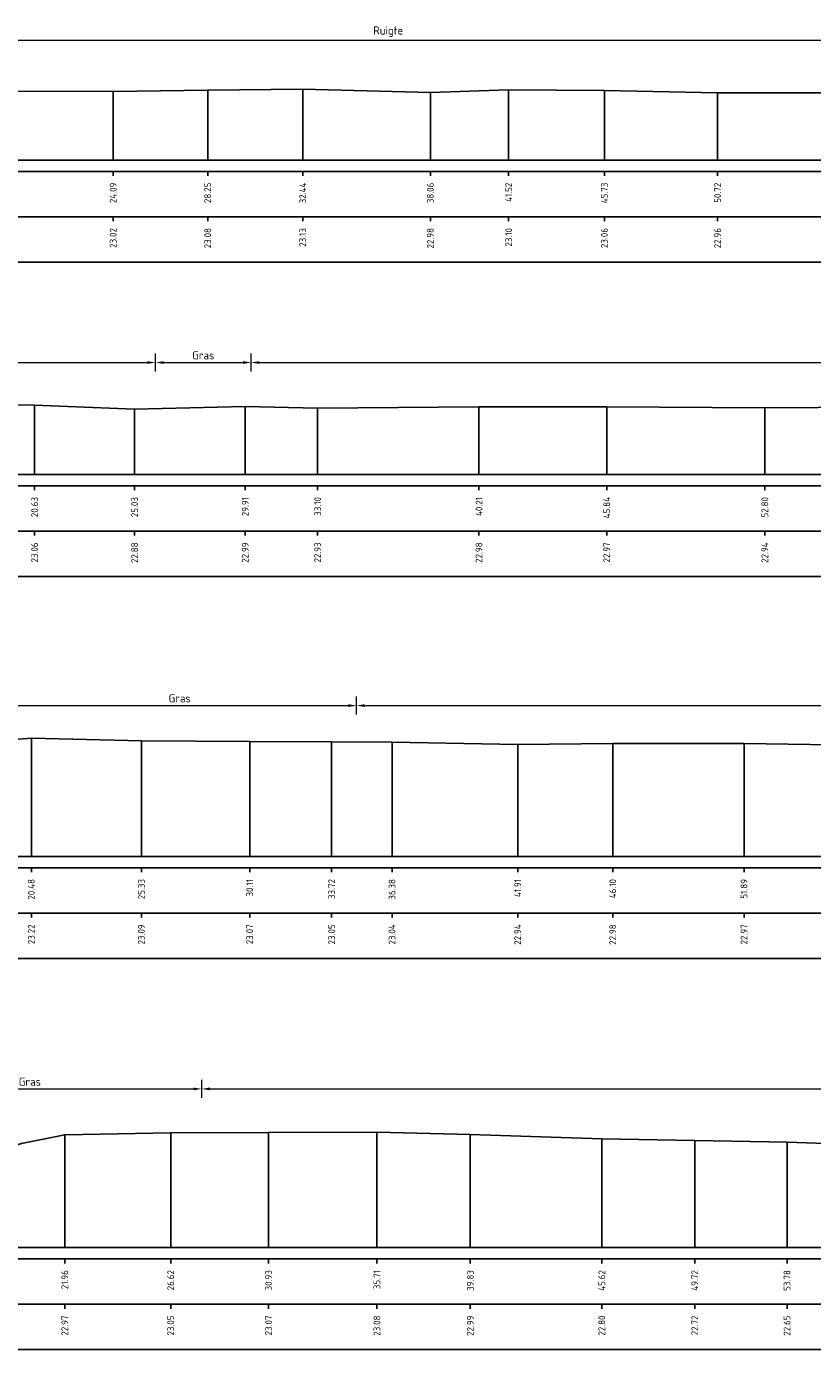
# Model space of a CAD drawing. Header units: metres. Extents: x 186876 to 190692, y 349785 to 350844.
# Tile 6 of 17: x 190448 to 190483, y 350581 to 350639. Entities that reach past the tile are written whole.
import ezdxf
from ezdxf.enums import TextEntityAlignment as Align

# ---------------------------------------------------------------- set-up
doc = ezdxf.new("R2010")
doc.units = ezdxf.units.M
doc.header["$PDMODE"] = 35
doc.header["$PDSIZE"] = 0.075
doc.layers.add('B-ME-AL-PROFIELRASTER-S', color=7, linetype='Continuous')
doc.layers.add('B-ME-GW-MAAIVELD-GD', color=252, linetype='GW-MAAIVELD', lineweight=25)
doc.layers.add('X-XX-AL-DETAIL1-M', color=7, linetype='Continuous', lineweight=18)
doc.styles.add('NLCS-ISO-ANNOTATIEF-T18', font='NLCS-ISO.ttf', dxfattribs={"height": 1.8})
doc.styles.add('NLCS-ISO-ANNOTATIVE-T18', font='NLCS-ISO.ttf', dxfattribs={"height": 1.8})
doc.linetypes.add('GW-MAAIVELD', pattern='A,12,[40,NLCS.SHX,S=1,R=0,X=0,Y=-0.5],12', length=24)
doc.dimstyles.new('NLCS-ANNOTATIEF-T18-PIJL_L2_H0', dxfattribs={"dimtxt": 2.5, "dimasz": 1.8, "dimexe": 2, "dimexo": 2, "dimgap": 0.7, "dimtad": 1, "dimzin": 0, "dimdsep": 46, "dimtxsty": 'NLCS-ISO-ANNOTATIEF-T18', "dimcen": 0, "dimdle": 2, "dimclrd": 256, "dimclre": 256, "dimclrt": 10, "dimaunit": 2, "dimadec": 0, "dimazin": 0, "dimtfac": 1, "dimtdec": 3, "dimtofl": 0, "dimtmove": 0, "dimatfit": 3, "dimfxl": 2, "dimfxlon": 1, "dimtfillclr": 256, "dimtolj": 1, "dimtzin": 0, "dimlwd": -1, "dimlwe": -1, "dimarcsym": 0})

# ---------------------------------------------------------------- blocks, each defined once
blk = doc.blocks.new('SAL-PROFIELRASTER_BALK_EIND1-SOD')
at = {"color": 0, "linetype": 'ByBlock', "lineweight": -2, "flags": 128}
for points in [[(0, 0), (1, 0)], [(0, -2.5), (1, -2.5)], [(0, -12.5), (1, -12.5)]]:
    blk.add_lwpolyline(points, dxfattribs=at)
blk = doc.blocks.new('SAL-PROFIELRASTER_BALK_EIND2-SOD')
at = {"color": 0, "linetype": 'ByBlock', "lineweight": -2}
blk.add_line((1, -12.5), (0, -12.5), dxfattribs=at)
blk = doc.blocks.new('SAL-PROFIELRASTER_BALK_DATA-SOD')
at = {"color": 0, "linetype": 'ByBlock', "lineweight": -2}
blk.add_lwpolyline([(0, -3.5), (0, -2.5)], dxfattribs=at)
at = {"color": 0, "linetype": 'ByBlock', "lineweight": -2, "style": 'NLCS-ISO-ANNOTATIVE-T18'}
blk.add_attdef('GETAL', text='', height=1.5, rotation=90, dxfattribs=at).set_placement((0.75, -5), align=Align.RIGHT)
blk = doc.blocks.new('SAL-PROFIELRASTER_AANHAAL-SOD')
at = {"color": 9, "linetype": 'ByBlock', "lineweight": -2, "flags": 128}
blk.add_lwpolyline([(0, 1), (0, 0)], dxfattribs=at)
blk = doc.blocks.new('*D69')
at = {"layer": 'Defpoints', "color": 0, "transparency": 16777216}
for p in [(190500.213, 350638.814), (190427.793, 350633.531), (190500.213, 350633.531)]:
    blk.add_point(p, dxfattribs=at)
at = {"layer": 'X-XX-AL-DETAIL1-M', "transparency": 16777216}
for p, q in [((190427.793, 350638.414), (190427.793, 350639.214)), ((190500.213, 350638.414), (190500.213, 350639.214)), ((190428.153, 350638.814), (190499.853, 350638.814))]:
    blk.add_line(p, q, dxfattribs=at)
for points in [[(190428.153, 350638.874), (190428.153, 350638.754), (190427.793, 350638.814)], [(190499.853, 350638.874), (190499.853, 350638.754), (190500.213, 350638.814)]]:
    blk.add_solid(points, dxfattribs=at)
at = {"layer": 'X-XX-AL-DETAIL1-M', "color": 10, "transparency": 16777216, "insert": (190464.003, 350639.188), "char_height": 0.36, "attachment_point": 5, "style": 'NLCS-ISO-ANNOTATIEF-T18'}
blk.add_mtext('\\A1;Ruigte', dxfattribs=at)
blk = doc.blocks.new('*D72')
at = {"layer": 'Defpoints', "color": 0, "transparency": 16777216}
for p in [(190453.743, 350624.601), (190427.793, 350619.669), (190453.743, 350619.669)]:
    blk.add_point(p, dxfattribs=at)
at = {"layer": 'X-XX-AL-DETAIL1-M', "transparency": 16777216}
for p, q in [((190427.793, 350624.201), (190427.793, 350625.001)), ((190428.153, 350624.601), (190453.383, 350624.601)), ((190453.743, 350624.201), (190453.743, 350625.001))]:
    blk.add_line(p, q, dxfattribs=at)
for points in [[(190428.153, 350624.661), (190428.153, 350624.541), (190427.793, 350624.601)], [(190453.383, 350624.661), (190453.383, 350624.541), (190453.743, 350624.601)]]:
    blk.add_solid(points, dxfattribs=at)
at = {"layer": 'X-XX-AL-DETAIL1-M', "color": 10, "transparency": 16777216, "insert": (190440.768, 350624.975), "char_height": 0.36, "attachment_point": 5, "style": 'NLCS-ISO-ANNOTATIEF-T18'}
blk.add_mtext('\\A1;Ruigte', dxfattribs=at)
blk = doc.blocks.new('*D73')
at = {"layer": 'Defpoints', "color": 0, "transparency": 16777216}
for p in [(190457.963, 350624.601), (190453.743, 350619.669), (190457.963, 350619.669)]:
    blk.add_point(p, dxfattribs=at)
at = {"layer": 'X-XX-AL-DETAIL1-M', "transparency": 16777216}
for p, q in [((190453.743, 350624.201), (190453.743, 350625.001)), ((190454.103, 350624.601), (190457.603, 350624.601)), ((190457.963, 350624.201), (190457.963, 350625.001))]:
    blk.add_line(p, q, dxfattribs=at)
for points in [[(190454.103, 350624.661), (190454.103, 350624.541), (190453.743, 350624.601)], [(190457.603, 350624.661), (190457.603, 350624.541), (190457.963, 350624.601)]]:
    blk.add_solid(points, dxfattribs=at)
at = {"layer": 'X-XX-AL-DETAIL1-M', "color": 10, "transparency": 16777216, "insert": (190455.853, 350624.921), "char_height": 0.36, "attachment_point": 5, "style": 'NLCS-ISO-ANNOTATIEF-T18'}
blk.add_mtext('\\A1;Gras', dxfattribs=at)
blk = doc.blocks.new('*D74')
at = {"layer": 'Defpoints', "color": 0, "transparency": 16777216}
for p in [(190537.272, 350624.601), (190457.963, 350619.669), (190537.272, 350619.669)]:
    blk.add_point(p, dxfattribs=at)
at = {"layer": 'X-XX-AL-DETAIL1-M', "transparency": 16777216}
for p, q in [((190457.963, 350624.201), (190457.963, 350625.001)), ((190458.323, 350624.601), (190536.912, 350624.601)), ((190537.272, 350624.201), (190537.272, 350625.001))]:
    blk.add_line(p, q, dxfattribs=at)
for points in [[(190458.323, 350624.661), (190458.323, 350624.541), (190457.963, 350624.601)], [(190536.912, 350624.661), (190536.912, 350624.541), (190537.272, 350624.601)]]:
    blk.add_solid(points, dxfattribs=at)
at = {"layer": 'X-XX-AL-DETAIL1-M', "color": 10, "transparency": 16777216, "insert": (190497.617, 350624.975), "char_height": 0.36, "attachment_point": 5, "style": 'NLCS-ISO-ANNOTATIEF-T18'}
blk.add_mtext('\\A1;Ruigte', dxfattribs=at)
blk = doc.blocks.new('*D78')
at = {"layer": 'Defpoints', "color": 0, "transparency": 16777216}
for p in [(190462.603, 350609.476), (190447.023, 350602.828), (190462.603, 350602.828)]:
    blk.add_point(p, dxfattribs=at)
at = {"layer": 'X-XX-AL-DETAIL1-M', "transparency": 16777216}
for p, q in [((190447.023, 350609.076), (190447.023, 350609.876)), ((190447.383, 350609.476), (190462.243, 350609.476)), ((190462.603, 350609.076), (190462.603, 350609.876))]:
    blk.add_line(p, q, dxfattribs=at)
for points in [[(190447.383, 350609.536), (190447.383, 350609.416), (190447.023, 350609.476)], [(190462.243, 350609.536), (190462.243, 350609.416), (190462.603, 350609.476)]]:
    blk.add_solid(points, dxfattribs=at)
at = {"layer": 'X-XX-AL-DETAIL1-M', "color": 10, "transparency": 16777216, "insert": (190454.813, 350609.796), "char_height": 0.36, "attachment_point": 5, "style": 'NLCS-ISO-ANNOTATIEF-T18'}
blk.add_mtext('\\A1;Gras', dxfattribs=at)
blk = doc.blocks.new('*D79')
at = {"layer": 'Defpoints', "color": 0, "transparency": 16777216}
for p in [(190513.913, 350609.476), (190462.603, 350602.828), (190513.913, 350602.828)]:
    blk.add_point(p, dxfattribs=at)
at = {"layer": 'X-XX-AL-DETAIL1-M', "transparency": 16777216}
for p, q in [((190462.603, 350609.076), (190462.603, 350609.876)), ((190462.963, 350609.476), (190513.553, 350609.476)), ((190513.913, 350609.076), (190513.913, 350609.876))]:
    blk.add_line(p, q, dxfattribs=at)
for points in [[(190462.963, 350609.536), (190462.963, 350609.416), (190462.603, 350609.476)], [(190513.553, 350609.536), (190513.553, 350609.416), (190513.913, 350609.476)]]:
    blk.add_solid(points, dxfattribs=at)
at = {"layer": 'X-XX-AL-DETAIL1-M', "color": 10, "transparency": 16777216, "insert": (190488.258, 350609.85), "char_height": 0.36, "attachment_point": 5, "style": 'NLCS-ISO-ANNOTATIEF-T18'}
blk.add_mtext('\\A1;Ruigte', dxfattribs=at)
blk = doc.blocks.new('*D83')
at = {"layer": 'Defpoints', "color": 0, "transparency": 16777216}
for p in [(190455.783, 350592.574), (190440.64, 350585.582), (190455.783, 350585.582)]:
    blk.add_point(p, dxfattribs=at)
at = {"layer": 'X-XX-AL-DETAIL1-M', "transparency": 16777216}
for p, q in [((190440.64, 350592.174), (190440.64, 350592.974)), ((190441, 350592.574), (190455.423, 350592.574)), ((190455.783, 350592.174), (190455.783, 350592.974))]:
    blk.add_line(p, q, dxfattribs=at)
for points in [[(190441, 350592.634), (190441, 350592.514), (190440.64, 350592.574)], [(190455.423, 350592.634), (190455.423, 350592.514), (190455.783, 350592.574)]]:
    blk.add_solid(points, dxfattribs=at)
at = {"layer": 'X-XX-AL-DETAIL1-M', "color": 10, "transparency": 16777216, "insert": (190448.211, 350592.894), "char_height": 0.36, "attachment_point": 5, "style": 'NLCS-ISO-ANNOTATIEF-T18'}
blk.add_mtext('\\A1;Gras', dxfattribs=at)
blk = doc.blocks.new('*D84')
at = {"layer": 'Defpoints', "color": 0, "transparency": 16777216}
for p in [(190532.268, 350592.574), (190455.783, 350585.582), (190532.268, 350585.582)]:
    blk.add_point(p, dxfattribs=at)
at = {"layer": 'X-XX-AL-DETAIL1-M', "transparency": 16777216}
for p, q in [((190455.783, 350592.174), (190455.783, 350592.974)), ((190456.143, 350592.574), (190531.908, 350592.574)), ((190532.268, 350592.174), (190532.268, 350592.974))]:
    blk.add_line(p, q, dxfattribs=at)
for points in [[(190456.143, 350592.634), (190456.143, 350592.514), (190455.783, 350592.574)], [(190531.908, 350592.634), (190531.908, 350592.514), (190532.268, 350592.574)]]:
    blk.add_solid(points, dxfattribs=at)
at = {"layer": 'X-XX-AL-DETAIL1-M', "color": 10, "transparency": 16777216, "insert": (190494.025, 350592.948), "char_height": 0.36, "attachment_point": 5, "style": 'NLCS-ISO-ANNOTATIEF-T18'}
blk.add_mtext('\\A1;Ruigte', dxfattribs=at)

msp = doc.modelspace()

# ---------------------------------------------------------------- linework, layer by layer
at = {"layer": 'B-ME-GW-MAAIVELD-GD', "ltscale": 0.1, "elevation": -21.672, "flags": 128}
for points in [[(190427.793, 350636.294), (190431.538, 350636.593), (190436.766, 350636.581), (190438.051, 350636.556), (190441.944, 350636.574), (190446.532, 350636.559), (190451.881, 350636.549), (190456.047, 350636.614), (190460.234, 350636.658), (190465.857, 350636.507), (190469.308, 350636.63), (190473.525, 350636.595), (190478.512, 350636.486), (190483.241, 350636.494), (190488.193, 350636.528), (190493.971, 350636.557), (190498.714, 350636.552), (190504.04, 350636.448), (190510.575, 350636.465), (190516.693, 350636.452), (190521.469, 350636.384), (190527.065, 350636.364), (190533.206, 350636.388), (190537.5, 350636.367), (190540.737, 350636.399)], [(190427.793, 350622.613), (190430.933, 350622.762), (190436.267, 350622.791), (190441.876, 350622.824), (190448.42, 350622.726), (190452.827, 350622.552), (190457.7, 350622.658), (190460.889, 350622.596), (190468, 350622.644), (190473.629, 350622.643), (190480.596, 350622.611), (190485.273, 350622.627), (190490.847, 350622.607), (190496.351, 350622.537), (190502.67, 350622.486), (190508.476, 350622.541), (190514.242, 350622.549), (190519.321, 350622.52), (190526.932, 350622.471), (190532.73, 350622.46), (190537.272, 350622.36)], [(190427.793, 350604.838), (190430.505, 350605.158), (190433.62, 350605.432), (190435.018, 350605.514), (190436.66, 350605.784), (190437.5, 350605.973), (190440.31, 350606.594), (190442.372, 350607.119), (190445.3, 350607.816), (190448.277, 350608.043), (190453.125, 350607.92), (190457.898, 350607.897), (190461.509, 350607.877), (190464.17, 350607.865), (190469.706, 350607.765), (190473.894, 350607.805), (190479.678, 350607.799), (190485.52, 350607.713), (190488.659, 350607.66), (190494.229, 350607.567), (190500.549, 350607.658), (190507, 350607.708), (190513.177, 350607.706), (190519.028, 350607.549), (190524.242, 350607.624), (190530.995, 350607.598), (190536.541, 350607.333), (190541.798, 350607.393), (190545.674, 350607.321)], [(190427.793, 350587.632), (190432.635, 350587.832), (190437.874, 350588.07), (190440.64, 350588.527), (190442.483, 350588.895), (190445.376, 350589.453), (190447.848, 350590.164), (190449.75, 350590.554), (190454.417, 350590.632), (190458.727, 350590.654), (190463.503, 350590.66), (190467.619, 350590.569), (190473.412, 350590.379), (190477.508, 350590.299), (190481.575, 350590.231), (190487.146, 350590.036), (190492.377, 350589.992), (190497.465, 350589.866), (190502.646, 350589.869), (190508.094, 350589.766), (190513.676, 350589.897), (190514.935, 350589.964), (190520.644, 350589.922), (190521.16, 350590.007), (190524.696, 350590.051), (190527.441, 350589.817), (190532.268, 350590.012)]]:
    msp.add_lwpolyline(points, dxfattribs=at)

# ---------------------------------------------------------------- block references
at = {"layer": 'B-ME-AL-PROFIELRASTER-S'}
for p, yscale in [((190451.881, 350633.531, -21.672), 3.018000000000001), ((190451.881, 350633.531, -21.672), 3.018000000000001), ((190451.881, 350633.531, -21.672), 3.018000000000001), ((190456.047, 350633.531, -21.672), 3.082999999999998), ((190456.047, 350633.531, -21.672), 3.082999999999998), ((190456.047, 350633.531, -21.672), 3.082999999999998), ((190460.234, 350633.531, -21.672), 3.126999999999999), ((190460.234, 350633.531, -21.672), 3.126999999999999), ((190460.234, 350633.531, -21.672), 3.126999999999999), ((190465.857, 350633.531, -21.672), 2.975999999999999), ((190465.857, 350633.531, -21.672), 2.975999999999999), ((190465.857, 350633.531, -21.672), 2.975999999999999), ((190469.308, 350633.531, -21.672), 3.099), ((190469.308, 350633.531, -21.672), 3.099), ((190473.525, 350633.531, -21.672), 3.064), ((190473.525, 350633.531, -21.672), 3.064), ((190478.512, 350633.531, -21.672), 2.954999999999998), ((190478.512, 350633.531, -21.672), 2.954999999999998), ((190448.42, 350619.669, -21.672), 3.056999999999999), ((190448.42, 350619.669, -21.672), 3.056999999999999), ((190452.827, 350619.669, -21.672), 2.882999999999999), ((190452.827, 350619.669, -21.672), 2.882999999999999), ((190457.7, 350619.669, -21.672), 2.989000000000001), ((190457.7, 350619.669, -21.672), 2.989000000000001), ((190460.889, 350619.669, -21.672), 2.927), ((190460.889, 350619.669, -21.672), 2.927), ((190460.889, 350619.669, -21.672), 2.927), ((190468, 350619.669, -21.672), 2.975000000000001), ((190468, 350619.669, -21.672), 2.975000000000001), ((190468, 350619.669, -21.672), 2.975000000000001), ((190473.629, 350619.669, -21.672), 2.974), ((190473.629, 350619.669, -21.672), 2.974), ((190473.629, 350619.669, -21.672), 2.974), ((190480.596, 350619.669, -21.672), 2.942), ((190480.596, 350619.669, -21.672), 2.942), ((190480.596, 350619.669, -21.672), 2.942), ((190448.277, 350602.828, -21.672), 5.215), ((190448.277, 350602.828, -21.672), 5.215), ((190453.125, 350602.828, -21.672), 5.091999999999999), ((190453.125, 350602.828, -21.672), 5.091999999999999), ((190457.898, 350602.828, -21.672), 5.068999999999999), ((190457.898, 350602.828, -21.672), 5.068999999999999), ((190461.509, 350602.828, -21.672), 5.048999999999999), ((190461.509, 350602.828, -21.672), 5.048999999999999), ((190464.17, 350602.828, -21.672), 5.036999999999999), ((190464.17, 350602.828, -21.672), 5.036999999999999), ((190464.17, 350602.828, -21.672), 5.036999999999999), ((190469.706, 350602.828, -21.672), 4.937000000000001), ((190469.706, 350602.828, -21.672), 4.937000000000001), ((190469.706, 350602.828, -21.672), 4.937000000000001), ((190473.894, 350602.828, -21.672), 4.977), ((190473.894, 350602.828, -21.672), 4.977), ((190473.894, 350602.828, -21.672), 4.977), ((190479.678, 350602.828, -21.672), 4.971), ((190479.678, 350602.828, -21.672), 4.971), ((190479.678, 350602.828, -21.672), 4.971), ((190449.75, 350585.582, -21.672), 4.972000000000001), ((190449.75, 350585.582, -21.672), 4.972000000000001), ((190454.417, 350585.582, -21.672), 5.050000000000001), ((190454.417, 350585.582, -21.672), 5.050000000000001), ((190458.727, 350585.582, -21.672), 5.071999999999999), ((190458.727, 350585.582, -21.672), 5.071999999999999), ((190463.503, 350585.582, -21.672), 5.077999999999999), ((190463.503, 350585.582, -21.672), 5.077999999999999), ((190467.619, 350585.582, -21.672), 4.986999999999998), ((190467.619, 350585.582, -21.672), 4.986999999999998), ((190473.412, 350585.582, -21.672), 4.797000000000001), ((190473.412, 350585.582, -21.672), 4.797000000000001), ((190477.508, 350585.582, -21.672), 4.716999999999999), ((190477.508, 350585.582, -21.672), 4.716999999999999), ((190481.575, 350585.582, -21.672), 4.649000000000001), ((190481.575, 350585.582, -21.672), 4.649000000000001)]:
    msp.add_blockref('SAL-PROFIELRASTER_AANHAAL-SOD', p, dxfattribs=dict(at, yscale=yscale))
at = {"layer": 'B-ME-AL-PROFIELRASTER-S', "yscale": 0.2}
for name, p, xscale, zscale in [('SAL-PROFIELRASTER_BALK_EIND1-SOD', (190427.793, 350633.531, -21.672), 113.4444006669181, 113.4444006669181), ('SAL-PROFIELRASTER_BALK_EIND2-SOD', (190427.793, 350631.531, -21.672), 113.4444006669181, 113.4444006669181), ('SAL-PROFIELRASTER_BALK_EIND1-SOD', (190427.793, 350619.669, -21.672), 109.9794190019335, 109.9794190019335), ('SAL-PROFIELRASTER_BALK_EIND2-SOD', (190427.793, 350617.669, -21.672), 109.9794190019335, 109.9794190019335), ('SAL-PROFIELRASTER_BALK_EIND1-SOD', (190427.793, 350602.828, -21.672), 118.3818352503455, 118.3818352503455), ('SAL-PROFIELRASTER_BALK_EIND2-SOD', (190427.793, 350600.828, -21.672), 118.3818352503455, 118.3818352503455), ('SAL-PROFIELRASTER_BALK_EIND1-SOD', (190427.793, 350585.582, -21.672), 104.9752399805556, 104.9752399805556), ('SAL-PROFIELRASTER_BALK_EIND2-SOD', (190427.793, 350583.582, -21.672), 104.9752399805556, 104.9752399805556)]:
    msp.add_blockref(name, p, dxfattribs=dict(at, xscale=xscale, zscale=zscale))
at = {"layer": 'B-ME-AL-PROFIELRASTER-S', "xscale": 0.2, "yscale": 0.2, "zscale": 0.2}
for p, values in [((190451.881, 350633.531, -21.672), {'GETAL': '24.09'}), ((190451.881, 350633.531, -21.672), {'GETAL': '24.09'}), ((190451.881, 350633.531, -21.672), {'GETAL': '24.09'}), ((190456.047, 350633.531, -21.672), {'GETAL': '28.25'}), ((190456.047, 350633.531, -21.672), {'GETAL': '28.25'}), ((190456.047, 350633.531, -21.672), {'GETAL': '28.25'}), ((190460.234, 350633.531, -21.672), {'GETAL': '32.44'}), ((190460.234, 350633.531, -21.672), {'GETAL': '32.44'}), ((190460.234, 350633.531, -21.672), {'GETAL': '32.44'}), ((190465.857, 350633.531, -21.672), {'GETAL': '38.06'}), ((190465.857, 350633.531, -21.672), {'GETAL': '38.06'}), ((190465.857, 350633.531, -21.672), {'GETAL': '38.06'}), ((190469.308, 350633.531, -21.672), {'GETAL': '41.52'}), ((190469.308, 350633.531, -21.672), {'GETAL': '41.52'}), ((190473.525, 350633.531, -21.672), {'GETAL': '45.73'}), ((190473.525, 350633.531, -21.672), {'GETAL': '45.73'}), ((190478.512, 350633.531, -21.672), {'GETAL': '50.72'}), ((190478.512, 350633.531, -21.672), {'GETAL': '50.72'}), ((190451.881, 350631.531, -21.672), {'GETAL': '23.02'}), ((190456.047, 350631.531, -21.672), {'GETAL': '23.08'}), ((190460.234, 350631.531, -21.672), {'GETAL': '23.13'}), ((190465.857, 350631.531, -21.672), {'GETAL': '22.98'}), ((190469.308, 350631.531, -21.672), {'GETAL': '23.10'}), ((190473.525, 350631.531, -21.672), {'GETAL': '23.06'}), ((190478.512, 350631.531, -21.672), {'GETAL': '22.96'}), ((190448.42, 350619.669, -21.672), {'GETAL': '20.63'}), ((190448.42, 350619.669, -21.672), {'GETAL': '20.63'}), ((190452.827, 350619.669, -21.672), {'GETAL': '25.03'}), ((190452.827, 350619.669, -21.672), {'GETAL': '25.03'}), ((190457.7, 350619.669, -21.672), {'GETAL': '29.91'}), ((190457.7, 350619.669, -21.672), {'GETAL': '29.91'}), ((190460.889, 350619.669, -21.672), {'GETAL': '33.10'}), ((190460.889, 350619.669, -21.672), {'GETAL': '33.10'}), ((190460.889, 350619.669, -21.672), {'GETAL': '33.10'}), ((190468, 350619.669, -21.672), {'GETAL': '40.21'}), ((190468, 350619.669, -21.672), {'GETAL': '40.21'}), ((190468, 350619.669, -21.672), {'GETAL': '40.21'}), ((190473.629, 350619.669, -21.672), {'GETAL': '45.84'}), ((190473.629, 350619.669, -21.672), {'GETAL': '45.84'}), ((190473.629, 350619.669, -21.672), {'GETAL': '45.84'}), ((190480.596, 350619.669, -21.672), {'GETAL': '52.80'}), ((190480.596, 350619.669, -21.672), {'GETAL': '52.80'}), ((190480.596, 350619.669, -21.672), {'GETAL': '52.80'}), ((190448.42, 350617.669, -21.672), {'GETAL': '23.06'}), ((190452.827, 350617.669, -21.672), {'GETAL': '22.88'}), ((190457.7, 350617.669, -21.672), {'GETAL': '22.99'}), ((190460.889, 350617.669, -21.672), {'GETAL': '22.93'}), ((190468, 350617.669, -21.672), {'GETAL': '22.98'}), ((190473.629, 350617.669, -21.672), {'GETAL': '22.97'}), ((190480.596, 350617.669, -21.672), {'GETAL': '22.94'}), ((190448.277, 350602.828, -21.672), {'GETAL': '20.48'}), ((190448.277, 350602.828, -21.672), {'GETAL': '20.48'}), ((190453.125, 350602.828, -21.672), {'GETAL': '25.33'}), ((190453.125, 350602.828, -21.672), {'GETAL': '25.33'}), ((190457.898, 350602.828, -21.672), {'GETAL': '30.11'}), ((190457.898, 350602.828, -21.672), {'GETAL': '30.11'}), ((190461.509, 350602.828, -21.672), {'GETAL': '33.72'}), ((190461.509, 350602.828, -21.672), {'GETAL': '33.72'}), ((190464.17, 350602.828, -21.672), {'GETAL': '36.38'}), ((190464.17, 350602.828, -21.672), {'GETAL': '36.38'}), ((190464.17, 350602.828, -21.672), {'GETAL': '36.38'}), ((190469.706, 350602.828, -21.672), {'GETAL': '41.91'}), ((190469.706, 350602.828, -21.672), {'GETAL': '41.91'}), ((190469.706, 350602.828, -21.672), {'GETAL': '41.91'}), ((190473.894, 350602.828, -21.672), {'GETAL': '46.10'}), ((190473.894, 350602.828, -21.672), {'GETAL': '46.10'}), ((190473.894, 350602.828, -21.672), {'GETAL': '46.10'}), ((190479.678, 350602.828, -21.672), {'GETAL': '51.89'}), ((190479.678, 350602.828, -21.672), {'GETAL': '51.89'}), ((190479.678, 350602.828, -21.672), {'GETAL': '51.89'}), ((190448.277, 350600.828, -21.672), {'GETAL': '23.22'}), ((190453.125, 350600.828, -21.672), {'GETAL': '23.09'}), ((190457.898, 350600.828, -21.672), {'GETAL': '23.07'}), ((190461.509, 350600.828, -21.672), {'GETAL': '23.05'}), ((190464.17, 350600.828, -21.672), {'GETAL': '23.04'}), ((190469.706, 350600.828, -21.672), {'GETAL': '22.94'}), ((190473.894, 350600.828, -21.672), {'GETAL': '22.98'}), ((190479.678, 350600.828, -21.672), {'GETAL': '22.97'}), ((190449.75, 350585.582, -21.672), {'GETAL': '21.96'}), ((190449.75, 350585.582, -21.672), {'GETAL': '21.96'}), ((190454.417, 350585.582, -21.672), {'GETAL': '26.62'}), ((190454.417, 350585.582, -21.672), {'GETAL': '26.62'}), ((190458.727, 350585.582, -21.672), {'GETAL': '30.93'}), ((190458.727, 350585.582, -21.672), {'GETAL': '30.93'}), ((190463.503, 350585.582, -21.672), {'GETAL': '35.71'}), ((190463.503, 350585.582, -21.672), {'GETAL': '35.71'}), ((190467.619, 350585.582, -21.672), {'GETAL': '39.83'}), ((190467.619, 350585.582, -21.672), {'GETAL': '39.83'}), ((190473.412, 350585.582, -21.672), {'GETAL': '45.62'}), ((190473.412, 350585.582, -21.672), {'GETAL': '45.62'}), ((190477.508, 350585.582, -21.672), {'GETAL': '49.72'}), ((190477.508, 350585.582, -21.672), {'GETAL': '49.72'}), ((190481.575, 350585.582, -21.672), {'GETAL': '53.78'}), ((190481.575, 350585.582, -21.672), {'GETAL': '53.78'}), ((190449.75, 350583.582, -21.672), {'GETAL': '22.97'}), ((190454.417, 350583.582, -21.672), {'GETAL': '23.05'}), ((190458.727, 350583.582, -21.672), {'GETAL': '23.07'}), ((190463.503, 350583.582, -21.672), {'GETAL': '23.08'}), ((190467.619, 350583.582, -21.672), {'GETAL': '22.99'}), ((190473.412, 350583.582, -21.672), {'GETAL': '22.80'}), ((190477.508, 350583.582, -21.672), {'GETAL': '22.72'}), ((190481.575, 350583.582, -21.672), {'GETAL': '22.65'})]:
    msp.add_blockref('SAL-PROFIELRASTER_BALK_DATA-SOD', p, dxfattribs=at).add_auto_attribs(values)

# ---------------------------------------------------------------- dimensions: what is measured, and where the dimension line sits
at = {"layer": 'X-XX-AL-DETAIL1-M'}
for base, p1, p2, text, picture, middle in [((190500.213, 350638.814, -21.672), (190427.793, 350633.531, -21.672), (190500.213, 350633.531, -21.672), 'Ruigte', '*D69', (190464.003, 350638.814, -21.672)), ((190453.743, 350624.601, -21.672), (190427.793, 350619.669, -21.672), (190453.743, 350619.669, -21.672), 'Ruigte', '*D72', (190440.768, 350624.601, -21.672)), ((190457.963, 350624.601, -21.672), (190453.743, 350619.669, -21.672), (190457.963, 350619.669, -21.672), 'Gras', '*D73', (190455.853, 350624.601, -21.672)), ((190537.272, 350624.601, -21.672), (190457.963, 350619.669, -21.672), (190537.272, 350619.669, -21.672), 'Ruigte', '*D74', (190497.617, 350624.601, -21.672)), ((190462.603, 350609.476, -21.672), (190447.023, 350602.828, -21.672), (190462.603, 350602.828, -21.672), 'Gras', '*D78', (190454.813, 350609.476, -21.672)), ((190513.913, 350609.476, -21.672), (190462.603, 350602.828, -21.672), (190513.913, 350602.828, -21.672), 'Ruigte', '*D79', (190488.258, 350609.476, -21.672)), ((190455.783, 350592.574, -21.672), (190440.64, 350585.582, -21.672), (190455.783, 350585.582, -21.672), 'Gras', '*D83', (190448.211, 350592.574, -21.672)), ((190532.268, 350592.574, -21.672), (190455.783, 350585.582, -21.672), (190532.268, 350585.582, -21.672), 'Ruigte', '*D84', (190494.025, 350592.574, -21.672))]:
    dim = msp.add_linear_dim(base=base, p1=p1, p2=p2, text=text, dimstyle='NLCS-ANNOTATIEF-T18-PIJL_L2_H0', dxfattribs=at)
    dim.commit()
    dim.dimension.update_dxf_attribs({"geometry": picture, "text_midpoint": middle, "dimtype": 160})

doc.saveas('drawing.dxf')
